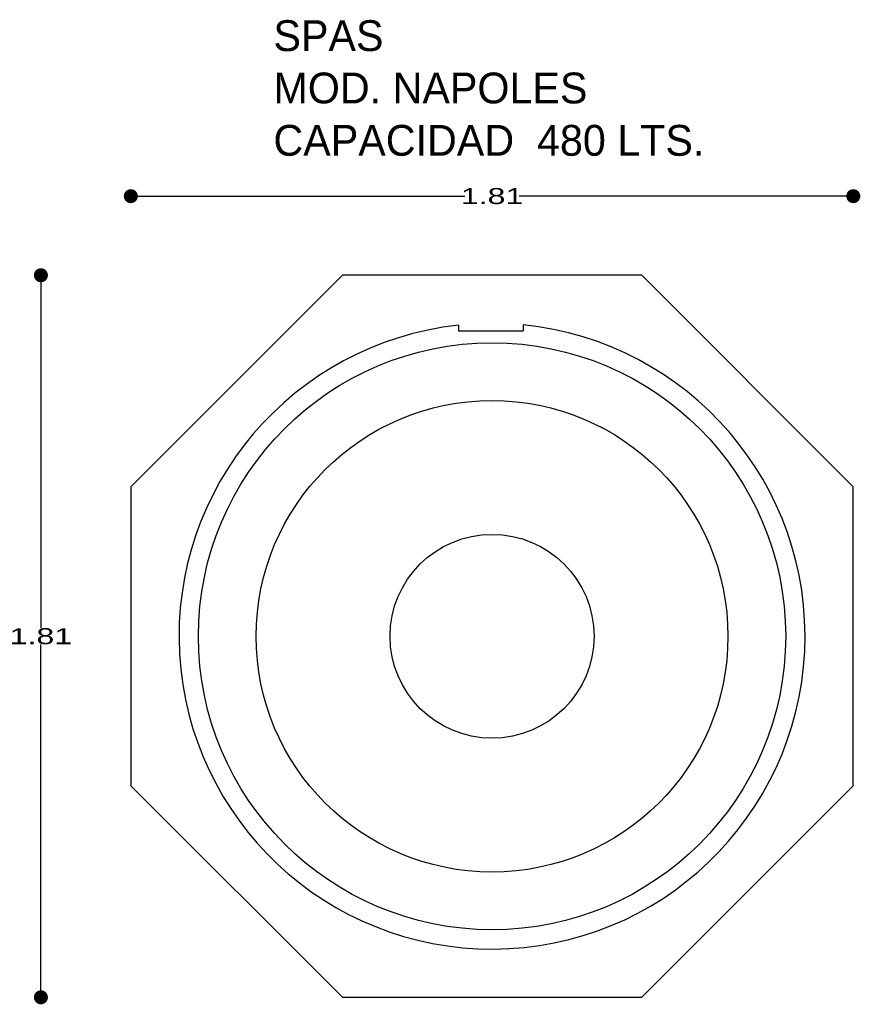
# Model space of a CAD drawing. Header units: millimetres. Extents: x 181.89 to 183.99, y 147.71 to 150.17.
import ezdxf

# ---------------------------------------------------------------- set-up
doc = ezdxf.new("R2010")
doc.units = ezdxf.units.MM
doc.layers.add('cotas', color=3, linetype='Continuous')
doc.layers.add('limies2', color=2, linetype='Continuous')
doc.styles.add('77', font='txt')
doc.styles.add('style1', font='ABALC.TTF', dxfattribs={"width": 1.5})
doc.dimstyles.new('cotas1', dxfattribs={"dimtxt": 0.04, "dimasz": 0.035, "dimexe": 0.1, "dimexo": 0.1, "dimgap": 0, "dimtad": 0, "dimtih": 1, "dimtoh": 1, "dimzin": 1, "dimdsep": 46, "dimtxsty": 'style1', "dimblk": 'DOT', "dimcen": 0.2, "dimadec": 0, "dimazin": 0, "dimtm": 1e-09, "dimtfac": 1, "dimtix": 1, "dimtmove": 0, "dimatfit": 3, "dimfxl": 0, "dimarcsym": 0})

# ---------------------------------------------------------------- blocks, each defined once
blk = doc.blocks.new('_Dot')
at = {"layer": 'limies2', "color": 0, "lineweight": -2}
blk.add_line((-0.5, 0), (-1, 0), dxfattribs=at)
at = {"layer": 'limies2', "color": 0, "const_width": 0.5}
blk.add_lwpolyline([(-0.25, 0, 1), (0.25, 0, 1)], format="xyb", close=True, dxfattribs=at)
blk = doc.blocks.new('*D2')
at = {"layer": 'cotas', "color": 0, "lineweight": -2}
for p, q in [((181.9428, 149.4934), (181.9428, 148.6459)), ((181.9428, 147.7578), (181.9428, 148.6053))]:
    blk.add_line(p, q, dxfattribs=at)
at = {"layer": 'Defpoints', "color": 0}
for p in [(181.9428, 149.5284), (181.9428, 147.7228), (181.9428, 147.7228)]:
    blk.add_point(p, dxfattribs=at)
at = {"layer": 'cotas', "color": 0, "lineweight": -2, "xscale": 0.035, "yscale": 0.035, "zscale": 0.035}
for p, rotation in [((181.9428, 149.5284), 90), ((181.9428, 147.7228), 270)]:
    blk.add_blockref('_Dot', p, dxfattribs=dict(at, rotation=rotation))
at = {"layer": 'cotas', "color": 0, "insert": (181.9428, 148.6256), "char_height": 0.04, "attachment_point": 5, "style": 'style1'}
blk.add_mtext('1.81', dxfattribs=at)
blk = doc.blocks.new('*D1')
at = {"layer": 'cotas', "color": 0, "lineweight": -2}
for p, q in [((182.2025, 149.7262), (183.0024, 149.7262)), ((183.9382, 149.7262), (183.1383, 149.7262))]:
    blk.add_line(p, q, dxfattribs=at)
at = {"layer": 'Defpoints', "color": 0}
for p in [(182.1675, 149.7262), (182.1675, 149.7262), (183.9732, 149.7262)]:
    blk.add_point(p, dxfattribs=at)
at = {"layer": 'cotas', "color": 0, "lineweight": -2, "xscale": 0.035, "yscale": 0.035, "zscale": 0.035, "rotation": 180}
blk.add_blockref('_Dot', (182.1675, 149.7262), dxfattribs=at)
at = {"layer": 'cotas', "color": 0, "lineweight": -2, "xscale": 0.035, "yscale": 0.035, "zscale": 0.035}
blk.add_blockref('_Dot', (183.9732, 149.7262), dxfattribs=at)
at = {"layer": 'cotas', "color": 0, "insert": (183.0703, 149.7262), "char_height": 0.04, "attachment_point": 5, "style": 'style1'}
blk.add_mtext('1.81', dxfattribs=at)

msp = doc.modelspace()

# ---------------------------------------------------------------- linework, layer by layer
at = {"layer": 'limies2'}
for p, q in [((182.9861, 149.4033), (182.9861, 149.3891)), ((182.9861, 149.3891), (183.1479, 149.3891)), ((183.1479, 149.404), (183.1479, 149.3891))]:
    msp.add_line(p, q, dxfattribs=at)
msp.add_lwpolyline([(182.6964, 149.5284), (182.1675, 148.9995), (182.1675, 148.2516), (182.6964, 147.7228), (183.4443, 147.7228), (183.9732, 148.2516), (183.9732, 148.9995), (183.4443, 149.5284)], close=True, dxfattribs=at)
for radius in [0.7339, 0.5896, 0.2549]:
    msp.add_circle((183.0703, 148.6256), radius, dxfattribs=at)
msp.add_arc((183.0703, 148.6256), 0.7823, 96.1813, 84.313, dxfattribs=at)

# ---------------------------------------------------------------- texts
at = {"layer": 'limies2', "style": '77'}
for s, height, p in [('SPAS', 0.07708, (182.524, 150.0891)), ('MOD. NAPOLES', 0.077085, (182.524, 149.9582)), ('CAPACIDAD  480 LTS.', 0.077085, (182.524, 149.8273))]:
    msp.add_text(s, height=height, dxfattribs=at).set_placement(p)

# ---------------------------------------------------------------- dimensions: what is measured, and where the dimension line sits
at = {"layer": 'cotas'}
dim = msp.add_linear_dim(base=(182.1675, 149.7262), p1=(183.9732, 149.7262), p2=(182.1675, 149.7262), dimstyle='cotas1', dxfattribs=at)
dim.commit()
dim.dimension.update_dxf_attribs({"geometry": '*D1', "text_midpoint": (183.0703, 149.7262)})
dim = msp.add_linear_dim(base=(181.9428, 147.7228), p1=(181.9428, 149.5284), p2=(181.9428, 147.7228), angle=90, dimstyle='cotas1', dxfattribs=at)
dim.commit()
dim.dimension.update_dxf_attribs({"geometry": '*D2', "text_midpoint": (181.9428, 148.6256)})

doc.saveas('drawing.dxf')
